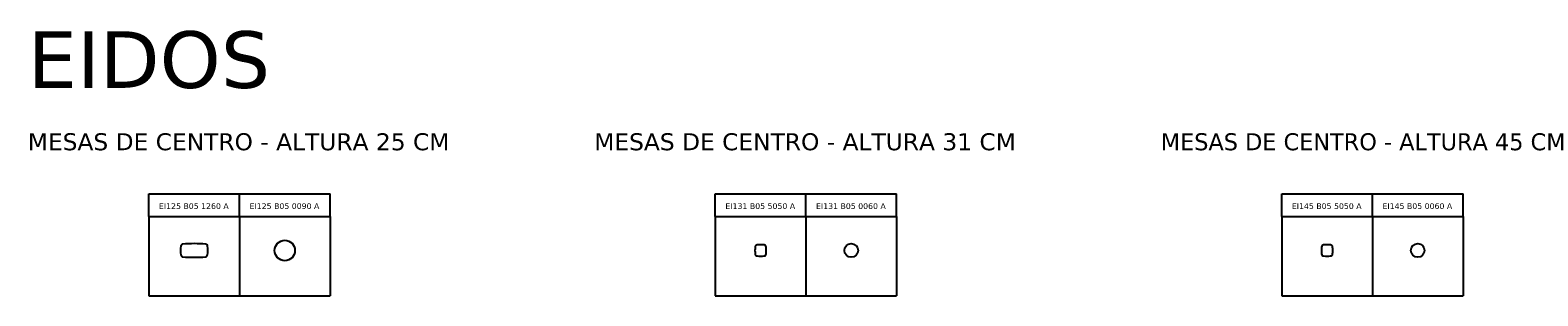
# Model space of a CAD drawing. Header units: metres. Extents: x 7.6 to 74.2, y 10 to 21.7.
import ezdxf

# ---------------------------------------------------------------- set-up
doc = ezdxf.new("R2010")
doc.units = ezdxf.units.M
doc.header["$MEASUREMENT"] = 0
doc.layers.add('2D', color=8, linetype='Continuous')

# ---------------------------------------------------------------- blocks, each defined once
blk = doc.blocks.new('2D_EIDOS_MESA_60_120')
blk.add_lwpolyline([(0.601, 0, 0.015969), (0.099, -0.016, 0.360358), (0.011, -0.106, 0.057325), (0.011, -0.495, 0.354514), (0.099, -0.584, 0.015969), (0.601, -0.6, 0.015969), (1.102, -0.584, 0.354514), (1.19, -0.495, 0.057325), (1.19, -0.106, 0.360358), (1.102, -0.016, 0.015969)], format="xyb", close=True)
blk = doc.blocks.new('2D_EIDOS_DIAM_90')
blk.add_circle((0, 0), 0.45)
blk = doc.blocks.new('2D_EIDOS_50_50')
blk.add_lwpolyline([(0.401, -0.005, 0.03363), (0.097, -0.005, 0.375354), (0.005, -0.097, 0.03363), (0.005, -0.401, 0.375354), (0.097, -0.493, 0.03363), (0.401, -0.493, 0.375354), (0.493, -0.401, 0.03363), (0.493, -0.097, 0.375354)], format="xyb", close=True)
blk = doc.blocks.new('2D_EIDOS_DIAM_60')
blk.add_circle((0, 0), 0.3)

msp = doc.modelspace()

# ---------------------------------------------------------------- linework, layer by layer
for p, q in [((12.886, 14.5), (16.886, 14.5)), ((12.886, 13.5), (12.886, 14.5)), ((16.886, 13.5), (16.886, 14.5)), ((16.886, 14.5), (20.886, 14.5)), ((20.886, 13.5), (20.886, 14.5)), ((37.886, 14.5), (41.886, 14.5)), ((37.886, 13.5), (37.886, 14.5)), ((41.886, 13.5), (41.886, 14.5)), ((41.886, 14.5), (45.886, 14.5)), ((45.886, 13.5), (45.886, 14.5)), ((62.886, 14.5), (66.886, 14.5)), ((62.886, 13.5), (62.886, 14.5)), ((66.886, 13.5), (66.886, 14.5)), ((66.886, 14.5), (70.886, 14.5)), ((70.886, 13.5), (70.886, 14.5)), ((12.886, 13.5), (16.886, 13.5)), ((12.886, 13.5), (12.886, 10)), ((16.886, 13.5), (20.886, 13.5)), ((16.886, 13.5), (16.886, 10)), ((20.886, 13.5), (20.886, 10)), ((37.886, 13.5), (41.886, 13.5)), ((37.886, 13.5), (37.886, 10)), ((41.886, 13.5), (45.886, 13.5)), ((41.886, 13.5), (41.886, 10)), ((45.886, 13.5), (45.886, 10)), ((62.886, 13.5), (66.886, 13.5)), ((62.886, 13.5), (62.886, 10)), ((66.886, 13.5), (70.886, 13.5)), ((66.886, 13.5), (66.886, 10)), ((70.886, 13.5), (70.886, 10)), ((12.886, 10), (16.886, 10)), ((16.886, 10), (20.886, 10)), ((37.886, 10), (41.886, 10)), ((41.886, 10), (45.886, 10)), ((62.886, 10), (66.886, 10)), ((66.886, 10), (70.886, 10))]:
    msp.add_line(p, q)

# ---------------------------------------------------------------- block references
at = {"layer": '2D'}
for name, p in [('2D_EIDOS_MESA_60_120', (14.286, 12.3)), ('2D_EIDOS_DIAM_90', (18.886, 12)), ('2D_EIDOS_50_50', (39.637, 12.249)), ('2D_EIDOS_DIAM_60', (43.886, 12)), ('2D_EIDOS_50_50', (64.637, 12.249)), ('2D_EIDOS_DIAM_60', (68.886, 12))]:
    msp.add_blockref(name, p, dxfattribs=at)

# ---------------------------------------------------------------- texts
at = {"color": 1, "attachment_point": 1}
for s, insert, char_height, width in [('{\\fVerdana|b0|i0|c0|p34;EIDOS}', (7.544, 21.669), 2.5, 7.41472), ('{\\fVerdana|b0|i0|c0|p34;\\C256;\\c16777215;MESAS DE CENTRO - ALTURA 25 CM}', (7.544, 17.169), 0.75, 26.58927), ('{\\fVerdana|b0|i0|c0|p34;\\C256;\\c16777215;MESAS DE CENTRO - ALTURA 31 CM}', (32.544, 17.169), 0.75, 26.58927), ('{\\fVerdana|b0|i0|c0|p34;\\C256;\\c16777215;MESAS DE CENTRO - ALTURA 45 CM}', (57.544, 17.169), 0.75, 26.58927), ('{\\fVerdana|b0|i0|c0|p34;\\C256;\\c16777215;EI125 B05 1260 A}', (13.331, 14.081), 0.25, 3.39201), ('{\\fVerdana|b0|i0|c0|p34;\\C256;\\c16777215;EI125 B05 0090 A}', (17.331, 14.081), 0.25, 3.39201), ('{\\fVerdana|b0|i0|c0|p34;\\C256;\\c16777215;EI131 B05 5050 A}', (38.331, 14.081), 0.25, 3.39201), ('{\\fVerdana|b0|i0|c0|p34;\\C256;\\c16777215;EI131 B05 0060 A}', (42.331, 14.081), 0.25, 3.39201), ('{\\fVerdana|b0|i0|c0|p34;\\C256;\\c16777215;EI145 B05 5050 A}', (63.331, 14.081), 0.25, 3.39201), ('{\\fVerdana|b0|i0|c0|p34;\\C256;\\c16777215;EI145 B05 0060 A}', (67.331, 14.081), 0.25, 3.39201)]:
    msp.add_mtext(s, dxfattribs=dict(at, insert=insert, char_height=char_height, width=width))

doc.saveas('drawing.dxf')
